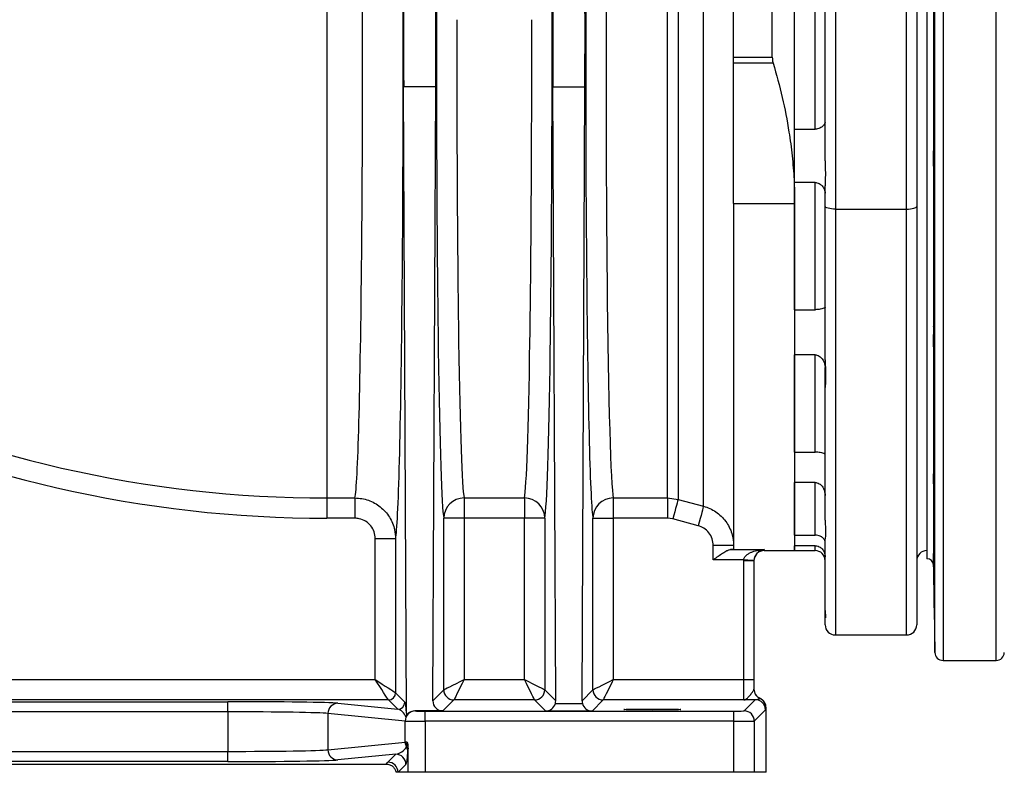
# Model space of a CAD drawing. Header units: millimetres. Extents: x 1152 to 5822, y 850 to 6158.
# Tile 2 of 12: x 2180 to 3148, y 850 to 1590. Entities that reach past the tile are written whole.
import ezdxf

# ---------------------------------------------------------------- set-up
doc = ezdxf.new("R2010")
doc.units = ezdxf.units.MM
doc.header["$LTSCALE"] = 2

msp = doc.modelspace()

# ---------------------------------------------------------------- linework, layer by layer
at = {"color": 8, "linetype": 'Continuous', "lineweight": 25}
for p, q in [((3087.97, 2140.36), (3087.97, 1550.36)), ((3140.24, 1550.36), (3140.24, 2140.36)), ((3079.97, 1550.36), (3079.97, 2132.5)), ((2482.11, 1727.27), (2482.11, 1120.05)), ((3079.97, 968.22), (3079.97, 1550.36)), ((3087.97, 1550.36), (3087.97, 960.36)), ((3140.24, 960.36), (3140.24, 1550.36)), ((2982.11, 1404.12), (2982.11, 985.36)), ((3052.11, 985.36), (3052.11, 1404.12)), ((2912.11, 1069.25), (2912.11, 1068.36)), ((2962.11, 1068.36), (2962.11, 1073.14)), ((3078.47, 1062.02), (3078.47, 1054.07))]:
    msp.add_line(p, q, dxfattribs=at)
at = {"color": 7, "linetype": 'Continuous', "lineweight": 25}
for p, q in [((3072.07, 2040.36), (3072.07, 1060.36)), ((2920.11, 1553.44), (2920.11, 1944.58)), ((2942.11, 1409.5), (2942.11, 1919.8)), ((3052.11, 1404.12), (3052.11, 1903.89)), ((3062.11, 1906.47), (3062.11, 1406.71)), ((2882.11, 1553.44), (2882.11, 1869.6)), ((2972.11, 1451.45), (2972.11, 1826.88)), ((2982.11, 1824.29), (2982.11, 1404.12)), ((2852.46, 1111.97), (2852.46, 1754.19)), ((2817.13, 1120.05), (2817.13, 1736.16)), ((2827.48, 1739.31), (2827.48, 1118.69)), ((3078.47, 1638.87), (3078.47, 1461.84)), ((2942.11, 1482.61), (2942.11, 1618.1)), ((2962.11, 1482.61), (2962.11, 1618.1)), ((2882.11, 1553.44), (2920.11, 1553.44)), ((2882.11, 1547.47), (2882.11, 1553.44)), ((2920.98, 1547.47), (2882.11, 1547.47)), ((2882.11, 1409.5), (2882.11, 1547.47)), ((2589.15, 1524.43), (2557.66, 1524.43)), ((2560.54, 908.62), (2557.66, 1524.43)), ((2586.33, 920.75), (2589.15, 1524.43)), ((2704.36, 1524.43), (2735.85, 1524.43)), ((2707.18, 920.75), (2704.36, 1524.43)), ((2733.03, 920.75), (2735.85, 1524.43)), ((2942.11, 1482.61), (2962.11, 1482.61)), ((3078.47, 1445.26), (3078.47, 1281.7)), ((2962.11, 1430.32), (2942.11, 1430.32)), ((2942.11, 1305.15), (2942.11, 1430.32)), ((2962.11, 1305.15), (2962.11, 1430.32)), ((2972.11, 1406.71), (2972.11, 1427.04)), ((2882.11, 1409.5), (2942.11, 1409.5)), ((2882.11, 1409.5), (2882.11, 1070.02)), ((2942.11, 1409.5), (2942.11, 1068.36)), ((2972.11, 1255.77), (2972.11, 1406.71)), ((2982.11, 1404.12), (3052.11, 1404.12)), ((3062.11, 1406.71), (3062.11, 995.36)), ((2942.11, 1305.15), (2962.11, 1305.15)), ((2962.11, 1260.81), (2942.11, 1260.81)), ((2942.11, 1165.01), (2942.11, 1260.81)), ((2962.11, 1165.01), (2962.11, 1260.81)), ((3078.47, 1267.64), (3078.47, 1142.46)), ((2972.11, 1228.53), (2972.11, 1248.22)), ((2972.11, 1098.19), (2972.11, 1228.53)), ((2942.11, 1165.01), (2962.11, 1165.01)), ((3078.5, 1143.52), (3078.47, 1142.46)), ((2962.11, 1135.39), (2942.11, 1135.39)), ((2942.11, 1083.54), (2942.11, 1135.39)), ((2962.11, 1083.54), (2962.11, 1135.39)), ((3078.47, 1133.07), (3078.47, 1065.32)), ((2482.11, 1120.05), (2509.74, 1120.05)), ((2482.11, 1120.05), (2482.11, 1100.13)), ((2509.74, 1120.05), (2509.74, 1100.13)), ((2617.11, 1120.05), (2676.41, 1120.05)), ((2617.11, 1120.05), (2617.11, 1100.13)), ((2676.41, 1120.05), (2676.41, 1100.13)), ((2763.8, 1120.05), (2817.13, 1120.05)), ((2763.8, 1120.05), (2763.8, 1100.13)), ((2817.13, 1120.05), (2827.48, 1118.69)), ((2817.13, 1120.05), (2817.13, 1100.13)), ((2827.48, 1118.69), (2852.46, 1111.97)), ((2509.74, 1100.13), (2482.11, 1100.13)), ((2597.11, 931.53), (2597.11, 1100.13)), ((2617.11, 1100.13), (2597.11, 1100.13)), ((2617.11, 1100.13), (2617.11, 941.53)), ((2676.41, 1100.13), (2617.11, 1100.13)), ((2696.41, 1100.13), (2676.41, 1100.13)), ((2676.41, 941.53), (2676.41, 1100.13)), ((2696.41, 1100.13), (2696.41, 931.53)), ((2743.81, 931.53), (2743.81, 1100.13)), ((2743.81, 1100.13), (2763.8, 1100.13)), ((2763.8, 1100.13), (2763.8, 941.53)), ((2817.13, 1100.13), (2763.8, 1100.13)), ((2822.3, 1099.44), (2817.13, 1100.13)), ((2847.28, 1092.73), (2822.3, 1099.44)), ((2529.71, 1080.08), (2549.71, 1080.08)), ((2529.71, 941.53), (2529.71, 1080.08)), ((2549.71, 1080.08), (2549.71, 928.53)), ((2942.11, 1083.54), (2962.11, 1083.54)), ((2972.11, 1009.45), (2972.11, 1079.99)), ((2882.11, 1073.34), (2862.11, 1073.34)), ((2862.11, 1059.27), (2862.11, 1073.34)), ((2879.06, 1069.25), (2912.11, 1069.25)), ((2912.11, 1068.36), (2942.11, 1068.36)), ((2962.11, 1073.14), (2942.11, 1073.14)), ((2942.11, 1068.36), (2942.11, 1073.14)), ((2942.11, 1068.36), (2962.11, 1068.36)), ((3078.47, 1065.32), (3078.41, 1065.34)), ((2892.12, 1059.27), (2862.11, 1059.27)), ((2892.11, 941.53), (2892.11, 1058.46)), ((2892.11, 1058.46), (2902.11, 1058.46)), ((2902.11, 1058.86), (2902.11, 1058.46)), ((2902.11, 1058.46), (2902.11, 941.53)), ((3078.47, 1054.07), (3079.97, 968.22)), ((2972.11, 1003.06), (2972.11, 1009.45)), ((2972.11, 995.36), (2972.11, 1003.06)), ((2982.11, 985.36), (3052.11, 985.36)), ((3087.97, 960.36), (3140.24, 960.36)), ((1436.29, 941.53), (2529.71, 941.53)), ((2617.11, 941.53), (2676.41, 941.53)), ((2763.8, 941.53), (2892.11, 941.53)), ((2892.11, 921.53), (2892.11, 941.53)), ((2892.11, 941.53), (2902.11, 941.53)), ((2902.11, 941.53), (2902.11, 932.02)), ((2586.33, 920.75), (2597.11, 931.53)), ((2696.41, 931.53), (2707.18, 920.75)), ((2733.03, 920.75), (2743.81, 931.53)), ((2542.71, 921.53), (1426.39, 921.53)), ((1799.47, 919.78), (2384.74, 919.78)), ((2384.74, 909.78), (2384.74, 919.78)), ((2551.87, 912.37), (2542.71, 921.53)), ((2549.71, 928.53), (2558.87, 919.37)), ((2607.11, 921.53), (2596.28, 910.71)), ((2686.41, 921.53), (2607.11, 921.53)), ((2697.37, 910.57), (2686.41, 921.53)), ((2753.81, 921.53), (2742.85, 910.57)), ((2892.11, 921.53), (2753.81, 921.53)), ((2892.45, 910.7), (2903.44, 921.69)), ((2493.07, 918.19), (2551.87, 912.37)), ((2568.69, 910.71), (2569.04, 910.67)), ((2596.28, 910.71), (2568.69, 910.71)), ((2578.89, 900.53), (2578.89, 910.53)), ((2578.89, 910.53), (2882.45, 910.53)), ((2742.85, 910.57), (2697.37, 910.57)), ((2706.81, 917.99), (2733.4, 917.99)), ((2882.45, 900.53), (2882.45, 910.53)), ((2913.44, 911.69), (2902.45, 900.7)), ((2913.98, 850.36), (2913.98, 913.95)), ((2384.74, 909.78), (1799.47, 909.78)), ((2384.74, 909.78), (2384.74, 870.93)), ((2559.19, 900.67), (2483.22, 908.19)), ((2483.22, 908.19), (2483.22, 872.52)), ((2559.19, 880.04), (2559.19, 900.67)), ((2882.45, 900.53), (2578.89, 900.53)), ((2578.89, 900.53), (2578.89, 850.36)), ((2882.45, 850.36), (2882.45, 900.53)), ((2902.45, 900.7), (2902.45, 850.36)), ((2483.22, 872.52), (2559.19, 880.04)), ((2561.94, 850.36), (2561.94, 873.91)), ((1799.47, 870.93), (2384.74, 870.93)), ((2384.74, 860.93), (2384.74, 870.93)), ((2549.9, 868.14), (2493.07, 862.52)), ((2542.11, 860.35), (2549.9, 868.14)), ((1643.8, 858.49), (2540.41, 858.49)), ((2384.74, 860.93), (1799.47, 860.93)), ((2559.9, 858.15), (2552.1, 850.36)), ((2552.1, 850.36), (2550.24, 850.36)), ((2561.94, 850.36), (2552.1, 850.36)), ((2578.89, 850.36), (2561.94, 850.36)), ((2882.45, 850.36), (2578.89, 850.36)), ((2902.45, 850.36), (2882.45, 850.36)), ((2913.98, 850.36), (2902.45, 850.36))]:
    msp.add_line(p, q, dxfattribs=at)
at = {"color": 7, "linetype": 'Continuous', "lineweight": 25, "flags": 128}
for points in [[(2982.11, 1404.12), (2980.16, 1404.17), (2978.28, 1404.32), (2976.55, 1404.56), (2975.04, 1404.88), (2973.79, 1405.27), (2972.87, 1405.72), (2972.3, 1406.21), (2972.11, 1406.71)], [(3052.11, 1404.12), (3054.06, 1404.17), (3055.93, 1404.32), (3057.66, 1404.56), (3059.18, 1404.88), (3060.42, 1405.27), (3061.35, 1405.72), (3061.91, 1406.21), (3062.11, 1406.71)], [(2827.48, 1118.69), (2827.31, 1118.05), (2826.97, 1116.78), (2826.46, 1114.91), (2825.82, 1112.51), (2825.05, 1109.65), (2824.19, 1106.45), (2823.26, 1103.01), (2822.3, 1099.44)], [(2852.46, 1111.97), (2852.29, 1111.34), (2851.95, 1110.07), (2851.44, 1108.2), (2850.8, 1105.8), (2850.03, 1102.94), (2849.17, 1099.74), (2848.24, 1096.29), (2847.28, 1092.73)], [(2892.12, 1059.27), (2894.07, 1059.19), (2895.94, 1059.12), (2897.67, 1059.05), (2899.19, 1058.98), (2900.43, 1058.93), (2901.35, 1058.9), (2901.92, 1058.87), (2902.11, 1058.86)], [(2529.71, 941.53), (2533.14, 939.3), (2536.48, 937.13), (2539.61, 935.1), (2542.45, 933.25), (2544.91, 931.65), (2546.91, 930.35), (2548.41, 929.38), (2549.35, 928.76), (2549.71, 928.53)], [(2542.71, 921.53), (2542.48, 921.89), (2541.86, 922.83), (2540.89, 924.33), (2539.59, 926.33), (2537.99, 928.79), (2536.14, 931.63), (2534.11, 934.76), (2531.94, 938.09), (2529.71, 941.53)], [(2597.11, 931.53), (2597.55, 931.75), (2598.73, 932.34), (2600.6, 933.28), (2603.09, 934.52), (2606.1, 936.03), (2609.53, 937.74), (2613.25, 939.6), (2617.11, 941.53)], [(2617.11, 941.53), (2615.18, 937.67), (2613.32, 933.96), (2611.6, 930.53), (2610.1, 927.51), (2608.85, 925.02), (2607.92, 923.15), (2607.33, 921.98), (2607.11, 921.53)], [(2676.41, 941.53), (2680.27, 939.6), (2683.98, 937.74), (2687.41, 936.03), (2690.43, 934.52), (2692.92, 933.28), (2694.78, 932.34), (2695.96, 931.75), (2696.41, 931.53)], [(2686.41, 921.53), (2686.19, 921.98), (2685.6, 923.15), (2684.66, 925.02), (2683.42, 927.51), (2681.91, 930.53), (2680.19, 933.96), (2678.34, 937.67), (2676.41, 941.53)], [(2743.81, 931.53), (2744.25, 931.75), (2745.43, 932.34), (2747.3, 933.28), (2749.79, 934.52), (2752.8, 936.03), (2756.23, 937.74), (2759.95, 939.6), (2763.8, 941.53)], [(2763.8, 941.53), (2761.87, 937.67), (2760.02, 933.96), (2758.3, 930.53), (2756.8, 927.51), (2755.55, 925.02), (2754.62, 923.15), (2754.03, 921.98), (2753.81, 921.53)]]:
    msp.add_lwpolyline(points, dxfattribs=at)
at = {"color": 7, "linetype": 'Continuous', "lineweight": 25}
for centre, radius, start, end in [((2482.11, 2290.36), 1170.31, 218.79258, 270), ((2482.11, 2290.36), 1190.23, 218.79258, 270), ((2617.1, 1100.05), 20, 89.99583, 179.78721), ((2676.41, 1100.05), 20, 0.2125, 90.00377), ((2763.8, 1100.05), 20, 89.99583, 179.78721), ((2912.11, 1058.36), 10, 90, 180), ((2962.11, 1058.36), 10, 0, 90), ((3072.11, 1058.36), 10, 90, 180), ((3072.07, 1053.96), 6.4, 1, 90), ((2982.11, 995.36), 10, 180, 270), ((3052.11, 995.36), 10, 270, 0), ((3087.97, 968.36), 8, 181, 270), ((3140.24, 968.36), 8, 270, 359), ((2607.11, 931.53), 10, 180.02135, 269.97865), ((2686.4, 931.53), 10, 270.02, 359.98), ((2753.81, 931.53), 10, 180.02078, 269.97922), ((2912.1, 932.03), 10, 180.00215, 245.3984), ((2542.71, 928.53), 7, 270.02255, 359.9794), ((2903.44, 911.69), 10, 0.01971, 89.98029), ((2903.77, 913.84), 10, 0.01166, 65.37505), ((2493.18, 908.23), 9.96, 90.64087, 180.22774), ((2551.87, 919.37), 7, 270.01961, 359.97941), ((2569.15, 900.71), 9.96, 90.64097, 180.22696), ((2892.45, 900.7), 10, 0.0197, 89.97961), ((2493.18, 872.48), 9.96, 179.77226, 269.35913), ((2569.33, 880.07), 10.14, 180.15689, 208.74568), ((2552.52, 870.28), 9.32, 0.39885, 31.8081), ((2549.89, 858.14), 10, 0.01863, 89.98), ((2542.1, 850.35), 10, 0.02118, 89.9795)]:
    msp.add_arc(centre, radius, start, end, dxfattribs=at)
at = {"color": 8, "linetype": 'Continuous', "lineweight": 25}
msp.add_ellipse((2509.01, 1550.36), major_axis=(0, 432), ratio=0.019071, start_param=3.230204, end_param=5.282692, dxfattribs=at)
at = {"color": 7, "linetype": 'Continuous', "lineweight": 25}
for centre, major_axis, ratio, start_param, end_param in [((2549, 1550.36), (0, 472), 0.017455, 3.227182, 5.218907), ((2744.51, 1550.36), (0, 452), 0.017455, 1.042375, 3.052981), ((2764.5, 1550.36), (0, 432), 0.018263, 1.126185, 3.052981), ((2561.04, 1576.19), (0, 200), 0.017455, 0.785398, 1.832558), ((2732.48, 1576.19), (0, 200), 0.017455, 4.450628, 5.497787), ((2585.78, 1576.19), (0, 200), 0.017455, 4.450628, 5.182209), ((2707.73, 1576.19), (0, 200), 0.017455, 1.100977, 1.832558), ((2597.81, 1550.36), (0, 452), 0.017455, 1.450154, 3.052981), ((2695.71, 1550.36), (0, 452), 0.017455, 3.230204, 4.833031), ((2617.8, 1550.36), (0, 432), 0.018263, 1.478229, 3.052981), ((2675.71, 1550.36), (0, 432), 0.018263, 3.230204, 4.804956), ((2912.11, 932.23), (0, 10), 0.999848, 1.570796, 2.723011), ((2384.74, 917.86), (110, 0), 0.017455, 0.174533, 1.570796), ((2596.33, 920.75), (4.01, 9.23), 0.993176, 1.978243, 3.548735), ((2697.18, 920.75), (-4.01, 9.23), 0.993176, 4.026032, 4.304942), ((2743.03, 920.75), (4.01, 9.23), 0.993176, 1.978243, 2.257153), ((2912.11, 940.36), (9.24, 22.31), 0.171628, 3.890033, 3.900937), ((2551.86, 902.37), (-4.58, 9.51), 0.789109, 4.607701, 5.734648), ((2558.86, 902.37), (-0.21, 17.1), 0.110233, 5.085238, 6.170726), ((2569.19, 900.66), (8.12, -6.43), 0.950168, 2.265623, 3.39257), ((2578.89, 910.7), (10, 0), 0.017455, 3.316126, 4.712389), ((2697.37, 920.57), (3.84, 9.27), 0.975619, 3.543095, 4.834676), ((2742.85, 920.57), (-3.84, 9.27), 0.975619, 1.448509, 2.740091), ((2882.45, 910.7), (10, 0), 0.017455, 4.712389, 6.265732), ((2922.1, 940.36), (17.01, 27.53), 0.381992, 3.729237, 3.740156), ((2384.74, 907.86), (100, 0), 0.019201, 0.174533, 1.570796), ((2578.89, 900.7), (20, 0), 0.008728, 3.316126, 4.712389), ((2882.45, 900.7), (20, 0), 0.008728, 4.712389, 6.265732), ((2384.74, 872.85), (100, 0), 0.019201, 4.712389, 6.108652), ((2549.89, 878.14), (11.32, 5.55), 0.760074, 4.356358, 5.418044), ((2578.89, 880.01), (20, 0), 0.008728, 2.68304, 2.96706), ((2384.74, 862.85), (110, 0), 0.017455, 4.712389, 6.108652), ((2559.89, 878.14), (0.24, 20.12), 0.110233, 3.254052, 4.315738)]:
    msp.add_ellipse(centre, major_axis=major_axis, ratio=ratio, start_param=start_param, end_param=end_param, dxfattribs=at)
msp.add_ellipse((2802.11, 912.1), major_axis=(28, 0), ratio=0.017455, dxfattribs=at)
for points, knots in [([(2920.11, 1553.44), (2920.21, 1551.74), (2920.34, 1549.69), (2920.89, 1547.8), (2920.98, 1547.47)], [0, 0, 0, 0, 0.824455, 1, 1, 1, 1]), ([(2920.98, 1547.47), (2924.11, 1536.31), (2930.37, 1514.01), (2936.23, 1483.55), (2939.79, 1456.52), (2941.74, 1433.04), (2941.98, 1417.35), (2942.11, 1409.5)], [0, 0, 0, 0, 0.247617, 0.495204, 0.66344, 0.831775, 1, 1, 1, 1]), ([(2972.11, 1489.43), (2971.99, 1488.87), (2971.74, 1487.68), (2969.92, 1485.63), (2967.42, 1483.89), (2964.78, 1482.87), (2963.01, 1482.62), (2962.17, 1482.61), (2962.11, 1482.61)], [0, 0, 0, 0, 0.2222725, 0.4788347, 0.7028129, 0.8590613, 0.9886782, 1, 1, 1, 1]), ([(3078.83, 1477.79), (3078.81, 1477.54), (3078.75, 1477.05), (3078.67, 1475.26), (3078.6, 1472.75), (3078.54, 1469.59), (3078.5, 1465.94), (3078.48, 1463.21), (3078.47, 1461.84)], [0, 0, 0, 0, 0.170219, 0.340437, 0.510646, 0.680853, 0.840426, 1, 1, 1, 1]), ([(3079.09, 1418), (3079.09, 1417.98), (3079.13, 1417.86), (3079.19, 1418.45), (3079.27, 1419.84), (3079.33, 1422.08), (3079.39, 1425.06), (3079.44, 1428.67), (3079.47, 1432.84), (3079.49, 1437.43), (3079.5, 1442.33), (3079.49, 1447.38), (3079.47, 1452.44), (3079.43, 1457.39), (3079.39, 1462.05), (3079.33, 1466.33), (3079.26, 1470.07), (3079.18, 1473.19), (3079.1, 1475.6), (3079.01, 1477.18), (3078.94, 1477.93), (3078.9, 1477.85), (3078.88, 1477.83)], [0, 0, 0, 0, 0.0108561, 0.0645633, 0.1182692, 0.1719748, 0.2256744, 0.2793738, 0.3330659, 0.3867585, 0.4404446, 0.494131, 0.5478149, 0.6014988, 0.6551851, 0.7088709, 0.7625637, 0.8162551, 0.8699549, 0.9236548, 0.9773601, 1, 1, 1, 1]), ([(3078.47, 1461.84), (3078.43, 1460.35), (3078.35, 1457.34), (3078.29, 1451.73), (3078.4, 1447.65), (3078.47, 1445.26)], [0, 0, 0, 0, 0.286822, 0.581666, 1, 1, 1, 1]), ([(2972.11, 1451.45), (2972.13, 1449.62), (2972.18, 1445.95), (2972.32, 1440), (2972.25, 1433.67), (2972.11, 1429.3), (2972.11, 1427.15), (2972.11, 1427.04)], [0, 0, 0, 0, 0.213129, 0.429803, 0.703604, 0.985113, 1, 1, 1, 1]), ([(3078.47, 1445.26), (3078.48, 1443.6), (3078.5, 1440.28), (3078.55, 1435.52), (3078.61, 1431.1), (3078.68, 1427.13), (3078.76, 1423.77), (3078.84, 1421.09), (3078.93, 1419.13), (3078.99, 1418.51), (3079.02, 1418.2)], [0, 0, 0, 0, 0.1242751, 0.2485484, 0.3737752, 0.4990005, 0.6242415, 0.7494815, 0.8747407, 1, 1, 1, 1]), ([(2962.11, 1430.32), (2962.77, 1430.26), (2964.28, 1430.14), (2966.77, 1428.99), (2969.41, 1426.7), (2971.61, 1423.37), (2971.94, 1420.99), (2972.11, 1419.81)], [0, 0, 0, 0, 0.11094, 0.252178, 0.460633, 0.732545, 1, 1, 1, 1]), ([(2972.11, 1307.23), (2972.01, 1307.19), (2971.8, 1307.09), (2970.12, 1306.51), (2967.68, 1305.8), (2965.01, 1305.3), (2963.16, 1305.15), (2962.24, 1305.15), (2962.11, 1305.15)], [0, 0, 0, 0, 0.200262, 0.453768, 0.686147, 0.846004, 0.977486, 1, 1, 1, 1]), ([(3078.67, 1288.65), (3078.65, 1288.5), (3078.6, 1288.19), (3078.54, 1286.69), (3078.5, 1284.58), (3078.48, 1282.66), (3078.47, 1281.7)], [0, 0, 0, 0, 0.258062, 0.516122, 0.758061, 1, 1, 1, 1]), ([(3079.27, 1228.73), (3079.29, 1228.77), (3079.34, 1228.86), (3079.39, 1230.05), (3079.44, 1232.01), (3079.47, 1234.76), (3079.49, 1238.17), (3079.5, 1242.17), (3079.49, 1246.63), (3079.47, 1251.45), (3079.43, 1256.46), (3079.39, 1261.54), (3079.33, 1266.53), (3079.26, 1271.3), (3079.18, 1275.72), (3079.1, 1279.65), (3079.01, 1282.99), (3078.92, 1285.64), (3078.83, 1287.51), (3078.76, 1288.55), (3078.71, 1288.58), (3078.69, 1288.6)], [0, 0, 0, 0, 0.04699, 0.100688, 0.154385, 0.208075, 0.261765, 0.315448, 0.369132, 0.422813, 0.476494, 0.530178, 0.583863, 0.637553, 0.691242, 0.744939, 0.798636, 0.852339, 0.906042, 0.959747, 1, 1, 1, 1]), ([(3078.47, 1281.7), (3078.43, 1280.59), (3078.35, 1278.34), (3078.29, 1273.68), (3078.4, 1269.87), (3078.47, 1267.64)], [0, 0, 0, 0, 0.2868187, 0.5816651, 1, 1, 1, 1]), ([(2962.11, 1260.81), (2962.77, 1260.75), (2964.28, 1260.62), (2966.77, 1259.32), (2969.41, 1256.7), (2971.61, 1252.75), (2971.94, 1249.72), (2972.11, 1248.22)], [0, 0, 0, 0, 0.11094, 0.252177, 0.460631, 0.732544, 1, 1, 1, 1]), ([(3078.47, 1267.64), (3078.48, 1266.02), (3078.5, 1262.78), (3078.55, 1257.72), (3078.61, 1252.69), (3078.68, 1247.81), (3078.76, 1243.25), (3078.84, 1239.12), (3078.93, 1235.55), (3079.02, 1232.63), (3079.11, 1230.47), (3079.19, 1229.04), (3079.24, 1228.81), (3079.26, 1228.69)], [0, 0, 0, 0, 0.090328, 0.180658, 0.271678, 0.362699, 0.45373, 0.544762, 0.635805, 0.726851, 0.817901, 0.908952, 1, 1, 1, 1]), ([(2972.11, 1255.77), (2972.15, 1253.88), (2972.23, 1250.07), (2972.54, 1244.33), (2972.62, 1238.63), (2972.31, 1233.06), (2972.18, 1230.08), (2972.11, 1228.53)], [0, 0, 0, 0, 0.173267, 0.349886, 0.556711, 0.769565, 1, 1, 1, 1]), ([(2972.11, 1162.05), (2972.01, 1162.47), (2971.8, 1163.42), (2970.12, 1164.33), (2967.68, 1164.8), (2965.01, 1164.97), (2963.16, 1165.01), (2962.24, 1165.01), (2962.11, 1165.01)], [0, 0, 0, 0, 0.200259, 0.453767, 0.686146, 0.846003, 0.977486, 1, 1, 1, 1]), ([(3078.47, 1142.46), (3078.43, 1141.9), (3078.35, 1140.75), (3078.29, 1137.74), (3078.4, 1134.8), (3078.47, 1133.07)], [0, 0, 0, 0, 0.286822, 0.581665, 1, 1, 1, 1]), ([(3079.41, 1083.94), (3079.42, 1083.92), (3079.44, 1083.88), (3079.47, 1084.74), (3079.49, 1086.42), (3079.5, 1088.93), (3079.49, 1092.13), (3079.47, 1095.95), (3079.43, 1100.28), (3079.39, 1104.99), (3079.33, 1109.95), (3079.26, 1115.02), (3079.18, 1120.06), (3079.1, 1124.92), (3079.01, 1129.48), (3078.92, 1133.57), (3078.83, 1137.13), (3078.75, 1140), (3078.67, 1142.16), (3078.6, 1143.42), (3078.56, 1143.95), (3078.54, 1143.81), (3078.54, 1143.81)], [0, 0, 0, 0, 0.029381, 0.083072, 0.136763, 0.190448, 0.244134, 0.297816, 0.351499, 0.405184, 0.458869, 0.51256, 0.56625, 0.619949, 0.673647, 0.727352, 0.781057, 0.834762, 0.888469, 0.942171, 0.995874, 1, 1, 1, 1]), ([(2962.11, 1135.39), (2962.77, 1135.33), (2964.28, 1135.2), (2966.77, 1133.96), (2969.41, 1131.4), (2971.61, 1127.44), (2971.94, 1124.22), (2972.11, 1122.62)], [0, 0, 0, 0, 0.110941, 0.252175, 0.460632, 0.732545, 1, 1, 1, 1]), ([(3078.47, 1133.07), (3078.48, 1131.73), (3078.5, 1129.06), (3078.55, 1124.47), (3078.61, 1119.6), (3078.68, 1114.55), (3078.76, 1109.49), (3078.84, 1104.54), (3078.93, 1099.86), (3079.02, 1095.57), (3079.11, 1091.81), (3079.19, 1088.66), (3079.27, 1086.25), (3079.33, 1084.55), (3079.37, 1084.13), (3079.39, 1083.92)], [0, 0, 0, 0, 0.076414, 0.15283, 0.22983, 0.30683, 0.383839, 0.460848, 0.537867, 0.614888, 0.691913, 0.768939, 0.845962, 0.922985, 1, 1, 1, 1]), ([(2509.74, 1120.05), (2511.98, 1119.94), (2516.48, 1119.71), (2523.03, 1117.96), (2529.2, 1115.19), (2534.82, 1111.43), (2539.72, 1106.77), (2543.79, 1101.36), (2546.85, 1095.34), (2549.19, 1088.23), (2549.52, 1083.03), (2549.71, 1080.08)], [0, 0, 0, 0, 0.107369, 0.214738, 0.322105, 0.429476, 0.536866, 0.644259, 0.751732, 0.859203, 1, 1, 1, 1]), ([(2529.71, 1080.08), (2529.49, 1082.34), (2529.04, 1086.87), (2525.58, 1092.89), (2520.49, 1097.42), (2514.88, 1099.8), (2511.19, 1100.03), (2509.74, 1100.13)], [0, 0, 0, 0, 0.215752, 0.431523, 0.646785, 0.861223, 1, 1, 1, 1]), ([(2972.11, 1098.19), (2972.15, 1096.62), (2972.23, 1093.45), (2972.54, 1089.1), (2972.62, 1085.18), (2972.31, 1081.86), (2972.18, 1080.63), (2972.11, 1079.99)], [0, 0, 0, 0, 0.173265, 0.349885, 0.556711, 0.769566, 1, 1, 1, 1]), ([(2862.11, 1073.34), (2861.88, 1075.6), (2861.44, 1080.13), (2857.97, 1086.12), (2853.11, 1090.61), (2849.13, 1092.05), (2847.28, 1092.73)], [0, 0, 0, 0, 0.2587424, 0.5174887, 0.7758572, 1, 1, 1, 1]), ([(2972.11, 1075.99), (2972.01, 1076.8), (2971.8, 1078.65), (2970.12, 1080.91), (2967.68, 1082.5), (2965.01, 1083.32), (2963.16, 1083.53), (2962.24, 1083.54), (2962.11, 1083.54)], [0, 0, 0, 0, 0.200261, 0.453768, 0.686145, 0.846004, 0.977486, 1, 1, 1, 1]), ([(2879.06, 1069.25), (2878.55, 1069.2), (2877.99, 1069.06), (2877.1, 1068.74), (2876.79, 1068.61), (2876.16, 1068.33), (2875.83, 1068.18), (2874.16, 1067.34), (2872.75, 1066.5), (2869.79, 1064.61), (2868.29, 1063.59), (2865.99, 1062.01), (2865.22, 1061.47), (2864.06, 1060.65), (2863.67, 1060.37), (2862.89, 1059.82), (2862.49, 1059.54), (2862.11, 1059.27)], [0, 0, 0, 0, 0.125, 0.125, 0.1875, 0.1875, 0.25, 0.25, 0.5, 0.5, 0.75, 0.75, 0.875, 0.875, 0.9375, 0.9375, 1, 1, 1, 1]), ([(2882.11, 1070.02), (2881.91, 1069.84), (2881.58, 1069.54), (2879.78, 1069.33), (2879.06, 1069.25)], [0, 0, 0, 0, 0.603273, 1, 1, 1, 1]), ([(2892.12, 1059.27), (2892.17, 1059.82), (2892.3, 1060.34), (2892.7, 1061.34), (2892.96, 1061.8), (2893.57, 1062.66), (2893.91, 1063.05), (2894.64, 1063.78), (2895.03, 1064.11), (2896.23, 1065.03), (2897.1, 1065.56), (2898.86, 1066.47), (2899.76, 1066.85), (2902.52, 1067.86), (2904.43, 1068.34), (2908.25, 1069.01), (2910.17, 1069.19), (2912.11, 1069.25)], [0, 0, 0, 0, 0.0625, 0.0625, 0.125, 0.125, 0.1875, 0.1875, 0.25, 0.25, 0.375, 0.375, 0.5, 0.5, 0.75, 0.75, 1, 1, 1, 1]), ([(2905.67, 1066.28), (2905.17, 1065.79), (2904.17, 1064.8), (2903.02, 1062.86), (2902.29, 1060.74), (2902.17, 1059.44), (2902.11, 1058.86)], [0, 0, 0, 0, 0.318033, 0.647834, 0.844047, 1, 1, 1, 1]), ([(2962.11, 1073.14), (2962.77, 1073.09), (2964.28, 1072.99), (2966.77, 1071.99), (2969.41, 1069.88), (2971.61, 1066.51), (2971.94, 1063.59), (2972.11, 1062.14)], [0, 0, 0, 0, 0.11094, 0.252175, 0.46063, 0.732544, 1, 1, 1, 1]), ([(3078.36, 1065.36), (3078.34, 1065.16), (3078.28, 1064.69), (3078.4, 1063.01), (3078.47, 1062.02)], [0, 0, 0, 0, 0.413423, 1, 1, 1, 1]), ([(3079.48, 1005.52), (3079.49, 1005.49), (3079.49, 1005.37), (3079.5, 1005.99), (3079.49, 1007.37), (3079.47, 1009.64), (3079.43, 1012.61), (3079.39, 1016.25), (3079.33, 1020.42), (3079.26, 1025.02), (3079.18, 1029.91), (3079.1, 1034.97), (3079.01, 1040.03), (3078.92, 1044.97), (3078.83, 1049.64), (3078.75, 1053.9), (3078.67, 1057.64), (3078.6, 1060.75), (3078.54, 1063.08), (3078.5, 1064.68), (3078.48, 1065.11), (3078.47, 1065.32)], [0, 0, 0, 0, 0.012097, 0.067354, 0.122611, 0.177865, 0.233119, 0.288376, 0.343633, 0.398895, 0.454158, 0.509428, 0.564699, 0.619976, 0.675251, 0.730531, 0.785809, 0.841083, 0.896357, 0.948179, 1, 1, 1, 1]), ([(3078.47, 1062.02), (3078.48, 1061.17), (3078.5, 1059.48), (3078.55, 1056.06), (3078.61, 1052.09), (3078.68, 1047.64), (3078.76, 1042.84), (3078.84, 1037.83), (3078.93, 1032.75), (3079.02, 1027.75), (3079.11, 1022.97), (3079.19, 1018.53), (3079.27, 1014.59), (3079.33, 1011.22), (3079.39, 1008.57), (3079.44, 1006.61), (3079.46, 1006.01), (3079.47, 1005.71)], [0, 0, 0, 0, 0.0662162, 0.1324326, 0.1991557, 0.265879, 0.33261, 0.3993412, 0.4660818, 0.5328236, 0.5995681, 0.6663142, 0.7330571, 0.7998006, 0.866537, 0.9332732, 1, 1, 1, 1]), ([(2972.11, 1009.45), (2972.15, 1008.44), (2972.23, 1006.39), (2972.54, 1004.12), (2972.61, 1002.53), (2972.44, 1002.37), (2972.35, 1002.3)], [0, 0, 0, 0, 0.230615, 0.465696, 0.740979, 1, 1, 1, 1]), ([(2892.11, 921.53), (2892.11, 921.53), (2892.45, 921.55), (2893.43, 921.75), (2895.1, 922.81), (2897.2, 924.97), (2899.47, 927.69), (2901.55, 930.28), (2901.93, 931.48), (2902.11, 932.02)], [0, 0, 0, 0, 0.0013, 0.094317, 0.277256, 0.460637, 0.651438, 0.841678, 1, 1, 1, 1]), ([(2903.44, 921.69), (2901.35, 921.66), (2898.52, 921.61), (2894.59, 921.56), (2892.95, 921.55), (2892.12, 921.53), (2892.11, 921.53)], [0, 0, 0, 0, 0.5836713, 0.7904293, 0.9972515, 1, 1, 1, 1]), ([(2903.44, 921.69), (2904.51, 921.9), (2906.13, 922.22), (2907.65, 922.79), (2907.85, 922.89), (2907.94, 922.93)], [0, 0, 0, 0, 0.495487, 0.74802, 1, 1, 1, 1]), ([(2913.98, 913.95), (2913.87, 915.08), (2913.64, 917.33), (2911.92, 920.31), (2909.88, 922.17), (2908.46, 922.88), (2908.04, 923.09)], [0, 0, 0, 0, 0.292664, 0.585338, 0.877991, 1, 1, 1, 1]), ([(2913.78, 913.84), (2913.75, 913.75), (2913.69, 913.57), (2913.58, 912.35), (2913.5, 911.96), (2913.44, 911.69)], [0, 0, 0, 0, 0.24994, 0.500484, 1, 1, 1, 1]), ([(2560.54, 908.62), (2560.51, 907.91), (2560.44, 906.65), (2560, 905.48), (2559.81, 904.97)], [0, 0, 0, 0, 0.571142, 1, 1, 1, 1]), ([(2560.44, 875.19), (2560.5, 875.45), (2560.61, 875.89), (2560.8, 877.12), (2560.91, 878.39), (2560.95, 879.39), (2560.95, 879.94), (2560.95, 880.09)], [0, 0, 0, 0, 0.347072, 0.611373, 0.793642, 0.944295, 1, 1, 1, 1]), ([(2560.95, 880.09), (2560.96, 880.08), (2561.22, 879.33), (2561.77, 877.36), (2561.88, 875.16), (2561.94, 873.91)], [0, 0, 0, 0, 0.004285, 0.435601, 1, 1, 1, 1]), ([(2561.94, 873.91), (2561.92, 872.95), (2561.89, 871.39), (2561.86, 870.63), (2561.84, 870.34)], [0, 0, 0, 0, 0.618982, 1, 1, 1, 1]), ([(2540.41, 858.49), (2540.51, 858.6), (2541.02, 859.22), (2541.62, 859.85), (2542.11, 860.35)], [0, 0, 0, 0, 0.1868411, 1, 1, 1, 1]), ([(2540.41, 858.49), (2541.65, 858.35), (2544.02, 858.1), (2547.03, 856.21), (2549.28, 853.61), (2549.92, 851.44), (2550.24, 850.36)], [0, 0, 0, 0, 0.267905, 0.511918, 0.755957, 1, 1, 1, 1])]:
    msp.add_open_spline(points, degree=3, knots=knots, dxfattribs=at)
at = {"color": 8, "linetype": 'Continuous', "lineweight": 25}
for points, knots in [([(2852.46, 1111.97), (2854.57, 1111.29), (2858.86, 1109.92), (2864.71, 1106.55), (2869.99, 1102.28), (2874.43, 1097.22), (2878, 1091.43), (2880.39, 1085.41), (2881.7, 1080.1), (2881.86, 1076.94), (2881.93, 1075.74)], [0, 0, 0, 0, 0.133018, 0.269895, 0.402924, 0.539806, 0.672942, 0.809931, 0.927805, 1, 1, 1, 1]), ([(2912.11, 1069.25), (2912.1, 1069.25), (2910.53, 1069.06), (2908.41, 1068.25), (2906.27, 1066.94), (2905.71, 1066.32), (2905.67, 1066.28)], [0, 0, 0, 0, 0.002769, 0.717741, 0.979921, 1, 1, 1, 1])]:
    msp.add_open_spline(points, degree=3, knots=knots, dxfattribs=at)
at = {"color": 7, "linetype": 'Continuous', "lineweight": 25}
msp.add_open_spline([(2892.11, 1058.46), (2892.11, 1058.73), (2892.11, 1059), (2892.12, 1059.27)], degree=3, dxfattribs=at)

doc.saveas('drawing.dxf')
